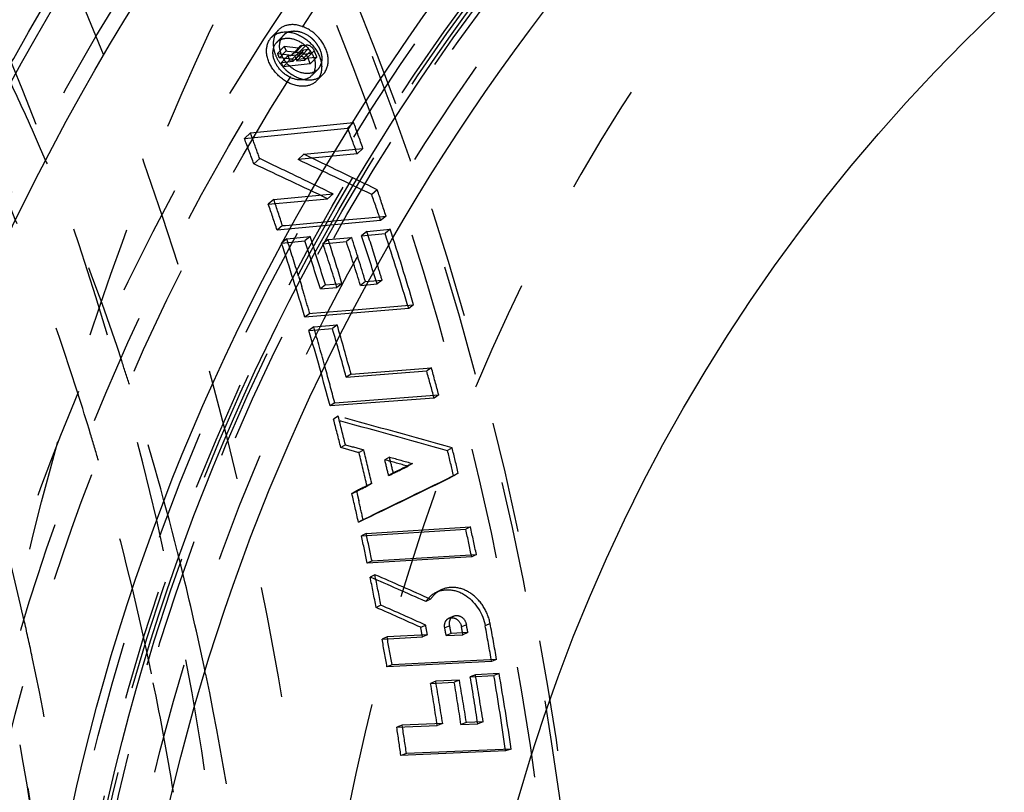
# Model space of a CAD drawing. Header units: millimetres. Extents: x 245 to 733, y 332 to 662.
# Tile 7 of 14: x 445 to 503, y 525 to 570. Entities that reach past the tile are written whole.
import ezdxf

# ---------------------------------------------------------------- set-up
doc = ezdxf.new("R2010")
doc.units = ezdxf.units.MM
doc.header["$LTSCALE"] = 65.185185
doc.linetypes.add('HIDDEN', pattern=[0.2, 0.1, -0.1])
for name, color, linetype in [('FASEN', 7, 'CONTINUOUS'), ('KOERPER', 7, 'CONTINUOUS'), ('KONST.EL_MIT_GEO', 7, 'CONTINUOUS')]:
    doc.layers.add(name, color=color, linetype=linetype)

msp = doc.modelspace()

# ---------------------------------------------------------------- linework, layer by layer
at = {"layer": 'FASEN', "color": 8, "linetype": 'HIDDEN'}
msp.add_circle((573.012, 496.5), 125, dxfattribs=at)
msp.add_open_spline([(456.339, 621.5), (462.143, 621.5), (474.02, 619.816), (490.874, 612.446), (506.267, 600.624), (524.618, 579.019), (540.535, 543.793), (546.902, 496.5), (540.535, 449.207), (524.618, 413.981), (506.267, 392.376), (490.874, 380.554), (474.02, 373.184), (462.143, 371.5), (456.339, 371.5)], degree=3, knots=[0, 0, 0, 0, 0.051729, 0.105332, 0.162247, 0.223214, 0.356475, 0.5, 0.643526, 0.776786, 0.837753, 0.894668, 0.948272, 1, 1, 1, 1], dxfattribs=at)
at = {"layer": 'KOERPER', "color": 8, "linetype": 'HIDDEN'}
msp.add_circle((573.012, 496.5), 132, dxfattribs=at)
at = {"layer": 'KOERPER', "color": 7, "linetype": 'Continuous'}
msp.add_circle((573.012, 496.5), 102.3, dxfattribs=at)
at = {"layer": 'KOERPER', "color": 8, "linetype": 'HIDDEN'}
for points, knots in [([(443.431, 526.359), (445.148, 536.812), (450.288, 556.907), (463.227, 584.047), (480.549, 606.048), (495.056, 616.77), (502.609, 620.633)], [0, 0, 0, 0, 0.27628, 0.537386, 0.778733, 1, 1, 1, 1]), ([(454.218, 598.8), (449.469, 598.8), (439.748, 597.422), (425.954, 591.39), (413.357, 581.715), (398.339, 564.031), (385.313, 535.221), (381.881, 509.678), (381.881, 496.5)], [0, 0, 0, 0, 0.103456, 0.210669, 0.324498, 0.446432, 0.712952, 1, 1, 1, 1]), ([(534.35, 598.8), (529.601, 598.8), (519.88, 597.422), (506.086, 591.39), (493.489, 581.715), (478.471, 564.031), (465.445, 535.221), (462.013, 509.678), (462.013, 496.5)], [0, 0, 0, 0, 0.103456, 0.210669, 0.324498, 0.446432, 0.712952, 1, 1, 1, 1])]:
    msp.add_open_spline(points, degree=3, knots=knots, dxfattribs=at)
at = {"layer": 'KONST.EL_MIT_GEO', "color": 8, "linetype": 'HIDDEN'}
for p, q in [((460.546, 569.505), (460.145, 569.079)), ((460.854, 569.211), (460.457, 568.792)), ((460.908, 568.554), (460.518, 568.149)), ((461.739, 568.454), (460.908, 568.554)), ((460.908, 568.554), (461.008, 568.301)), ((461.793, 568.545), (461.351, 568.052)), ((461.948, 568.619), (461.559, 568.214)), ((462.176, 568.644), (461.786, 568.239)), ((461.948, 568.619), (462.176, 568.644)), ((460.518, 568.149), (461.351, 568.052)), ((461.008, 568.301), (460.621, 567.9)), ((461.369, 567.812), (460.621, 567.9)), ((461.122, 568.012), (460.737, 567.617)), ((461.008, 568.301), (461.099, 568.29)), ((461.099, 568.29), (461.53, 568.238)), ((461.122, 568.012), (461.803, 568.086)), ((461.122, 568.012), (461.219, 567.765)), ((461.755, 568.21), (461.369, 567.812)), ((461.982, 568.235), (461.419, 567.691)), ((461.53, 568.238), (461.63, 568.225)), ((461.559, 568.214), (461.786, 568.239)), ((462.047, 568.371), (461.566, 567.842)), ((461.63, 568.225), (461.755, 568.21)), ((462.274, 568.396), (461.646, 567.715)), ((461.887, 567.996), (461.66, 567.971)), ((461.755, 568.21), (461.803, 568.086)), ((462.031, 568.111), (461.982, 568.235)), ((462.031, 568.111), (462.485, 568.16)), ((462.047, 568.371), (462.274, 568.396)), ((462.436, 568.284), (462.05, 567.886)), ((462.663, 568.309), (462.1, 567.764)), ((462.204, 567.871), (462.545, 567.908)), ((462.81, 567.936), (462.427, 567.545)), ((462.436, 568.284), (462.485, 568.16)), ((462.545, 567.908), (462.81, 567.936)), ((460.737, 567.617), (461.419, 567.691)), ((461.219, 567.765), (460.837, 567.373)), ((462.427, 567.545), (460.837, 567.373)), ((461.219, 567.765), (461.523, 567.797)), ((461.419, 567.691), (461.369, 567.812)), ((461.523, 567.797), (461.749, 567.822)), ((461.596, 567.837), (461.646, 567.715)), ((461.646, 567.715), (462.1, 567.764)), ((461.749, 567.822), (462.005, 567.849)), ((462.005, 567.849), (462.204, 567.871)), ((462.1, 567.764), (462.05, 567.886)), ((462.491, 566.843), (462.866, 567.22)), ((462.792, 566.543), (463.163, 566.915)), ((458.926, 563.502), (464.962, 564.115)), ((464.962, 564.115), (464.612, 563.786)), ((458.577, 563.173), (464.612, 563.786)), ((458.926, 563.502), (458.577, 563.173)), ((465.169, 562.287), (461.709, 561.944)), ((462.047, 562.253), (461.709, 561.944)), ((462.047, 562.253), (465.507, 562.595)), ((465.507, 562.595), (465.169, 562.287)), ((459.466, 561.997), (459.128, 561.688)), ((460.294, 559.601), (463.759, 559.93)), ((463.759, 559.93), (463.437, 559.651)), ((466.343, 560.176), (466.021, 559.897)), ((459.972, 559.322), (463.437, 559.651)), ((460.294, 559.601), (459.972, 559.322)), ((466.543, 558.373), (460.489, 557.813)), ((460.978, 558.09), (463.482, 558.322)), ((463.482, 558.322), (463.782, 558.35)), ((463.782, 558.35), (464.02, 558.372)), ((464.02, 558.372), (464.444, 558.411)), ((464.444, 558.411), (465.846, 558.541)), ((465.846, 558.541), (466.856, 558.634)), ((466.856, 558.634), (466.543, 558.373)), ((460.802, 558.074), (460.489, 557.813)), ((460.802, 558.074), (460.978, 558.09)), ((465.736, 557.735), (465.428, 557.482)), ((465.428, 557.482), (466.799, 557.607)), ((465.736, 557.735), (467.107, 557.861)), ((467.107, 557.861), (466.799, 557.607)), ((461.05, 557.308), (460.742, 557.054)), ((460.742, 557.054), (462.114, 557.179)), ((461.05, 557.308), (462.422, 557.433)), ((462.422, 557.433), (462.114, 557.179)), ((463.476, 557.265), (463.169, 557.014)), ((463.169, 557.014), (464.54, 557.138)), ((463.476, 557.265), (464.847, 557.389)), ((464.847, 557.389), (464.54, 557.138)), ((461.741, 555.117), (461.847, 554.774)), ((461.847, 554.774), (461.926, 554.515)), ((463.309, 554.601), (464.282, 554.685)), ((464.282, 554.685), (463.988, 554.459)), ((465.655, 554.804), (465.361, 554.577)), ((465.361, 554.577), (466.334, 554.662)), ((465.655, 554.804), (466.628, 554.888)), ((466.628, 554.888), (466.334, 554.662)), ((463.309, 554.601), (463.015, 554.374)), ((463.015, 554.374), (463.988, 554.459)), ((468.183, 553.226), (462.113, 552.717)), ((462.4, 552.931), (462.113, 552.717)), ((462.4, 552.931), (462.561, 552.944)), ((462.561, 552.944), (464.995, 553.148)), ((464.995, 553.148), (468.47, 553.44)), ((468.47, 553.44), (468.183, 553.226)), ((462.628, 552.152), (462.343, 551.944)), ((462.343, 551.944), (463.718, 552.058)), ((462.628, 552.152), (464.002, 552.266)), ((464.002, 552.266), (463.718, 552.058)), ((464.534, 549.201), (469.238, 549.568)), ((464.81, 549.389), (469.514, 549.756)), ((469.514, 549.756), (469.238, 549.568)), ((464.81, 549.389), (464.534, 549.201)), ((469.667, 547.987), (463.582, 547.528)), ((463.855, 547.707), (469.94, 548.166)), ((469.94, 548.166), (469.667, 547.987)), ((463.855, 547.707), (463.582, 547.528)), ((464.061, 546.917), (463.789, 546.742)), ((464.483, 545.25), (464.213, 545.084)), ((465.55, 544.954), (465.281, 544.789)), ((470.726, 545.069), (470.456, 544.906)), ((467.056, 544.532), (466.787, 544.37)), ((468.404, 544.153), (468.135, 543.993)), ((467.28, 543.602), (467.011, 543.444)), ((471.083, 543.581), (470.814, 543.424)), ((466.023, 542.988), (465.754, 542.832)), ((465.131, 542.554), (464.862, 542.4)), ((465.131, 542.554), (465.196, 542.274)), ((465.196, 542.274), (465.261, 541.993)), ((465.515, 540.87), (465.244, 540.722)), ((465.421, 539.921), (471.524, 540.305)), ((465.693, 540.067), (471.795, 540.45)), ((471.795, 540.45), (471.524, 540.305)), ((465.693, 540.067), (465.421, 539.921)), ((471.869, 538.683), (465.763, 538.316)), ((466.038, 538.456), (472.144, 538.823)), ((472.144, 538.823), (471.869, 538.683)), ((466.038, 538.456), (465.763, 538.316)), ((466.205, 537.648), (465.928, 537.511)), ((470.081, 536.76), (469.8, 536.624)), ((466.563, 535.862), (466.281, 535.729)), ((469.464, 536.211), (469.183, 536.078)), ((470.817, 535.229), (470.532, 535.098)), ((469.176, 534.695), (468.889, 534.566)), ((470.58, 534.663), (470.293, 534.534)), ((471.56, 534.716), (471.274, 534.587)), ((472.945, 534.79), (472.658, 534.661)), ((466.915, 534.012), (466.626, 533.883)), ((466.626, 533.883), (468.991, 534.009)), ((469.28, 534.137), (466.915, 534.012)), ((469.28, 534.137), (468.991, 534.009)), ((470.664, 534.21), (470.376, 534.082)), ((470.376, 534.082), (471.356, 534.134)), ((471.645, 534.262), (470.664, 534.21)), ((471.645, 534.262), (471.356, 534.134)), ((473.031, 532.565), (466.914, 532.257)), ((467.21, 532.381), (466.914, 532.257)), ((473.327, 532.689), (467.21, 532.381)), ((473.327, 532.689), (473.031, 532.565)), ((472.085, 531.796), (471.786, 531.673)), ((471.786, 531.673), (473.171, 531.741)), ((473.471, 531.864), (472.085, 531.796)), ((473.471, 531.864), (473.171, 531.741)), ((469.766, 531.406), (469.464, 531.284)), ((469.464, 531.284), (470.85, 531.352)), ((471.151, 531.474), (469.766, 531.406)), ((471.151, 531.474), (470.85, 531.352)), ((467.802, 528.832), (467.487, 528.715)), ((467.487, 528.715), (469.855, 528.821)), ((470.171, 528.937), (467.802, 528.832)), ((470.171, 528.937), (469.855, 528.821)), ((471.557, 528.999), (471.242, 528.882)), ((471.242, 528.882), (472.224, 528.926)), ((472.539, 529.043), (471.557, 528.999)), ((472.539, 529.043), (472.224, 528.926)), ((473.853, 527.33), (467.728, 527.073)), ((468.054, 527.186), (467.728, 527.073)), ((474.18, 527.443), (468.054, 527.186)), ((474.18, 527.443), (473.853, 527.33))]:
    msp.add_line(p, q, dxfattribs=at)
at = {"layer": 'KONST.EL_MIT_GEO', "color": 7, "linetype": 'Continuous'}
for radius in [155, 145.939, 142, 127.5, 125.55, 122]:
    msp.add_circle((573.012, 496.5), radius, dxfattribs=at)
at = {"layer": 'KONST.EL_MIT_GEO', "color": 8, "linetype": 'HIDDEN'}
for radius in [153.536, 146.464, 142.929, 134.5, 133, 132, 127, 126, 125.8, 125.35, 125, 123.268]:
    msp.add_circle((573.012, 496.5), radius, dxfattribs=at)
at = {"layer": 'KONST.EL_MIT_GEO', "color": 7, "linetype": 'Continuous'}
for radius, start, end in [(150.276, 108.62449, 71.37551), (149.898, 108.63363, 71.36637), (148.914, 108.64381, 71.35619)]:
    msp.add_arc((573.012, 496.5), radius, start, end, dxfattribs=at)
at = {"layer": 'KONST.EL_MIT_GEO', "color": 8, "linetype": 'HIDDEN'}
for centre, radius, start, end in [((461.411, 568.686), 0.764, 128.09861, 136.68727), ((461.428, 568.662), 0.794, 117.27492, 128.02021), ((461.456, 568.608), 0.855, 106.77359, 117.24725), ((461.252, 567.62), 1.898, 43.94254, 50.35311), ((461.229, 567.598), 1.93, 40.57345, 43.96193), ((461.278, 567.637), 1.867, 31.09462, 40.633), ((397.701, 542.033), 68.03, 22.34792, 22.57452), ((319.765, 509.403), 154.055, 22.17333, 22.32042), ((303.304, 505.502), 171.289, 21.3766, 21.51051), ((462.734, 569.054), 2.549, 214.97839, 225.92315), ((397.603, 541.65), 68.265, 22.13651, 22.35724), ((462.265, 567.793), 0.831, 330.54827, 341.37629), ((462.714, 569.027), 2.515, 225.91998, 228.92826), ((462.633, 568.932), 2.391, 228.90009, 234.54598), ((462.568, 568.844), 2.281, 234.58121, 238.83213), ((299.791, 503.994), 175.773, 19.47489, 20.00134), ((295.651, 504.089), 173.749, 19.84785, 19.99581), ((316.017, 507.745), 158.812, 20.08633, 20.66331), ((311.433, 507.679), 157.26, 20.08633, 20.66331), ((295.039, 503.868), 174.4, 19.46967, 19.84771), ((274.538, 168.965), 435.7, 63.8819, 64.5094), ((288.61, 195.462), 403.978, 64.35694, 65.03291), ((272.582, 168.446), 435.67, 64.31979, 64.59847), ((290.544, 195.824), 404.155, 64.26658, 64.94332), ((272.658, 168.605), 435.494, 63.97179, 64.31979), ((312.689, 506.558), 162.345, 18.61251, 19.18109), ((296.649, 502.908), 179.097, 18.12862, 18.64825), ((308.138, 506.504), 160.759, 18.61251, 19.18109), ((292.101, 502.855), 177.508, 18.12436, 18.64356), ((293.662, 502.261), 180.795, 17.19142, 17.86863), ((309.685, 505.565), 165.509, 16.73645, 18.32682), ((293.807, 501.994), 182.082, 16.41217, 17.86774), ((305.163, 505.521), 163.892, 16.73645, 18.32682), ((290.096, 502.205), 179.615, 17.13264, 17.86541), ((306.792, 505.726), 163.622, 17.29679, 18.32852), ((290.885, 502.141), 180.228, 16.92254, 17.86595), ((307.416, 505.701), 163.988, 17.297, 18.23453), ((292.333, 502.378), 179.729, 17.6497, 17.78144), ((308.441, 505.711), 164.353, 17.297, 18.23453), ((292.538, 502.128), 180.954, 16.92397, 17.78156), ((309.269, 505.751), 164.504, 17.29679, 18.32852), ((291.365, 502.072), 180.743, 16.92346, 17.64915), ((292.598, 501.931), 181.909, 16.92521, 17.19184), ((288.667, 501.764), 181.111, 16.78345, 16.9335), ((288.089, 501.59), 181.714, 16.41141, 16.78332), ((301.254, 504.355), 167.972, 14.89388, 16.45839), ((286.29, 501.067), 183.588, 15.38376, 16.15619), ((302.836, 504.525), 167.756, 15.44519, 16.4599), ((287.137, 501.027), 184.138, 15.22691, 16.15653), ((304.209, 501.178), 155.119, 17.87135, 18.41593), ((284.764, 500.647), 185.171, 14.72288, 15.38393), ((304.693, 504.103), 170.711, 14.89612, 15.44597), ((289.069, 500.632), 187.012, 14.72458, 15.229), ((300.436, 499.983), 159.076, 14.18357, 17.86406), ((262.976, -195.195), 768.633, 74.339677, 74.855154), ((298.557, 503.635), 170.763, 14.04784, 14.6221), ((254.526, -221.723), 796.688, 74.254043, 74.751435), ((283.011, 500.19), 186.982, 13.94497, 14.47178), ((298.347, 500.14), 157.992, 16.23972, 16.82528), ((282.343, 499.852), 188.677, 13.21602, 13.82998), ((301.559, 503.299), 173.947, 13.33699, 13.83906), ((286.07, 499.87), 190.107, 13.29285, 13.75411), ((293.257, 498.726), 163.274, 12.26533, 16.21674), ((297.829, 503.28), 172.519, 13.25366, 13.92238), ((298.834, 503.285), 172.905, 13.4301, 13.74595), ((283.348, 499.857), 189.063, 13.37811, 13.66814), ((102.977, 1294.429), 836.249, 295.671104, 296.095262), ((103.726, 1290.952), 832.775, 295.749521, 296.175622), ((295.731, 502.951), 173.67, 12.56135, 13.12918), ((280.13, 499.499), 189.945, 12.58017, 12.9277), ((298.673, 502.642), 176.906, 11.75523, 12.29217), ((283.282, 499.236), 192.966, 11.83841, 12.33233), ((294.259, 502.626), 175.178, 11.75523, 12.29217), ((278.871, 499.221), 191.235, 11.83914, 12.33269), ((296.322, 498.882), 163.335, 14.04782, 14.20445), ((296.087, 498.823), 163.578, 13.91954, 14.04783), ((295.811, 498.755), 163.861, 13.70874, 13.91952), ((293.891, 498.298), 165.836, 11.66144, 13.70479), ((251.405, 45.881), 536.395, 66.04608, 66.4259), ((292.839, 502.335), 176.627, 10.89825, 11.48745), ((242.982, 27.114), 557.202, 66.01714, 66.38339), ((277.485, 498.934), 192.65, 11.05099, 11.59292), ((248.966, 44.944), 536.746, 65.81184, 66.1167), ((241.011, 27.139), 556.482, 65.79436, 66.08897), ((283.99, 498.163), 165.835, 12.06524, 12.78862), ((293.225, 502.089), 178.641, 10.29293, 10.47447), ((277.89, 498.688), 194.645, 10.49328, 10.6604), ((294.191, 502.086), 179.067, 10.29294, 10.43992), ((278.856, 498.685), 195.071, 10.49289, 10.62823), ((294.894, 502.088), 179.348, 10.29294, 10.43992), ((279.559, 498.687), 195.353, 10.49261, 10.62796), ((295.472, 502.015), 180.168, 9.76241, 10.4396), ((280.139, 498.613), 196.171, 10.0035, 10.62732), ((275.647, 498.584), 194.522, 10.00574, 10.49382), ((290.407, 498.086), 166.196, 12.10644, 12.27219), ((290.976, 501.985), 178.523, 9.76254, 10.29275), ((278.518, 497.095), 171.409, 6.48186, 12.03199), ((290.179, 498.037), 166.429, 11.95445, 12.10644), ((289.907, 497.98), 166.706, 11.71766, 11.95443), ((287.692, 497.535), 168.966, 9.32422, 11.7129), ((292.929, 501.75), 181.343, 8.61878, 9.49772), ((277.595, 498.341), 197.347, 8.95006, 9.76012), ((293.55, 501.693), 182.117, 8.09256, 9.49694), ((278.211, 498.281), 198.127, 8.46418, 9.75893), ((291.177, 501.738), 180.719, 8.61888, 9.40974), ((275.844, 498.328), 196.723, 8.95127, 9.67997), ((292.166, 501.739), 181.121, 8.61888, 9.40974), ((276.832, 498.33), 197.125, 8.95061, 9.67943), ((273.266, 496.921), 174.919, 3.72837, 10.65487), ((273.244, 498.182), 196.958, 8.46839, 8.95261), ((288.589, 501.598), 180.941, 8.09364, 8.61912)]:
    msp.add_arc(centre, radius, start, end, dxfattribs=at)
at = {"layer": 'KONST.EL_MIT_GEO', "color": 7, "linetype": 'Continuous'}
for points, knots in [([(512.151, 341.5), (504.965, 341.5), (490.259, 343.582), (469.388, 352.693), (450.321, 367.313), (427.583, 394.023), (412.033, 428.336), (403.979, 466.039), (401.852, 496.145), (403.882, 526.264), (411.816, 564.026), (427.256, 598.433), (449.902, 625.284), (468.918, 640.025), (489.755, 649.272), (504.459, 651.452), (511.648, 651.498)], [0, 0, 0, 0, 0.051677, 0.105224, 0.162068, 0.222953, 0.356031, 0.427197, 0.499747, 0.572315, 0.643528, 0.776772, 0.837755, 0.894689, 0.948298, 1, 1, 1, 1]), ([(514.651, 342.964), (507.609, 342.964), (493.204, 344.981), (472.733, 353.814), (453.992, 368), (431.57, 393.945), (416.078, 427.348), (407.835, 464.143), (405.428, 493.603), (407.052, 523.168), (414.325, 560.43), (428.923, 594.586), (450.596, 621.659), (468.918, 636.82), (489.104, 646.74), (503.481, 649.547), (510.543, 649.925)], [0, 0, 0, 0, 0.051572, 0.104972, 0.161606, 0.222218, 0.354671, 0.425555, 0.497904, 0.570386, 0.641656, 0.775472, 0.836889, 0.894262, 0.948202, 1, 1, 1, 1]), ([(507.588, 641.968), (501.019, 640.879), (487.801, 636.802), (469.614, 625.738), (453.32, 610.117), (434.361, 583.346), (418.694, 542.01), (413.883, 488.062), (422.956, 435.185), (441.975, 396.34), (463.123, 372.731), (480.663, 359.858), (499.728, 351.859), (513.105, 350.036), (519.651, 350.036)], [0, 0, 0, 0, 0.052238, 0.107109, 0.1656, 0.228069, 0.363217, 0.506562, 0.648344, 0.779382, 0.839387, 0.89556, 0.948647, 1, 1, 1, 1]), ([(506.684, 638.05), (502.029, 637.13), (492.723, 634.326), (474.746, 625.082), (454.387, 606.783), (435.839, 577.4), (427.898, 554.572), (424.994, 542.484)], [0, 0, 0, 0, 0.107649, 0.21897, 0.456572, 0.717915, 1, 1, 1, 1])]:
    msp.add_open_spline(points, degree=3, knots=knots, dxfattribs=at)
at = {"layer": 'KONST.EL_MIT_GEO', "color": 8, "linetype": 'HIDDEN'}
for points, knots in [([(411.085, 651.5), (418.281, 651.5), (433.01, 649.412), (453.909, 640.273), (472.996, 625.612), (495.747, 598.831), (511.285, 564.436), (519.301, 526.656), (521.385, 496.5), (519.301, 466.344), (511.285, 428.564), (495.747, 394.169), (472.996, 367.388), (453.909, 352.727), (433.01, 343.588), (418.281, 341.5), (411.085, 341.5)], [0, 0, 0, 0, 0.051692, 0.105258, 0.162132, 0.223055, 0.356218, 0.427422, 0.5, 0.572578, 0.643782, 0.776945, 0.837868, 0.894742, 0.948308, 1, 1, 1, 1]), ([(360.389, 642.439), (367.165, 642.439), (381.032, 640.473), (400.709, 631.868), (418.681, 618.066), (440.105, 592.842), (458.688, 551.714), (466.122, 496.5), (458.688, 441.286), (440.105, 400.158), (418.681, 374.934), (400.709, 361.132), (381.032, 352.527), (367.165, 350.561), (360.389, 350.561)], [0, 0, 0, 0, 0.05173, 0.105334, 0.162249, 0.223216, 0.356476, 0.5, 0.643524, 0.776784, 0.837751, 0.894666, 0.94827, 1, 1, 1, 1]), ([(406.837, 638.906), (412.894, 636.019), (424.717, 628.594), (440.272, 613.711), (453.709, 595.272), (468.555, 566.175), (479.472, 524.502), (479.939, 472.436), (468.066, 423.059), (448.142, 387.638), (427.222, 366.437), (410.186, 354.941), (391.892, 347.837), (379.152, 346.224), (372.901, 346.224)], [0, 0, 0, 0, 0.054422, 0.112196, 0.173632, 0.238569, 0.376241, 0.518528, 0.656841, 0.783881, 0.84221, 0.897106, 0.9493, 1, 1, 1, 1]), ([(339.034, 638.541), (332.992, 635.66), (321.2, 628.252), (305.687, 613.404), (292.286, 595.01), (277.482, 565.984), (266.595, 524.418), (266.133, 472.485), (277.978, 423.236), (297.851, 387.907), (318.719, 366.761), (335.709, 355.296), (353.966, 348.21), (372.901, 345.809), (391.836, 348.21), (410.093, 355.296), (427.082, 366.761), (447.95, 387.907), (467.824, 423.236), (479.669, 472.485), (479.206, 524.418), (468.32, 565.984), (453.515, 595.01), (440.114, 613.404), (424.601, 628.252), (412.809, 635.66), (406.768, 638.541)], [0, 0, 0, 0, 0.027212, 0.056101, 0.086819, 0.119289, 0.188126, 0.259268, 0.328424, 0.391942, 0.421106, 0.448554, 0.474651, 0.5, 0.525349, 0.551446, 0.578894, 0.608058, 0.671576, 0.740732, 0.811874, 0.880711, 0.913181, 0.943899, 0.972788, 1, 1, 1, 1]), ([(358.052, 354.5), (364.644, 354.5), (378.138, 356.413), (397.284, 364.785), (414.77, 378.215), (435.616, 402.759), (453.698, 442.776), (460.931, 496.5), (453.698, 550.224), (435.616, 590.241), (414.77, 614.785), (397.284, 628.215), (378.138, 636.587), (364.644, 638.5), (358.052, 638.5)], [0, 0, 0, 0, 0.051729, 0.105334, 0.162249, 0.223216, 0.356476, 0.5, 0.643524, 0.776784, 0.837751, 0.894666, 0.948271, 1, 1, 1, 1]), ([(405.979, 637.599), (411.98, 634.736), (423.692, 627.374), (439.101, 612.621), (452.411, 594.347), (467.114, 565.511), (477.926, 524.22), (478.381, 472.631), (466.613, 423.71), (446.87, 388.617), (426.141, 367.612), (409.262, 356.223), (391.135, 349.184), (378.511, 347.586), (372.317, 347.586)], [0, 0, 0, 0, 0.054425, 0.112205, 0.173645, 0.238585, 0.376259, 0.518542, 0.656848, 0.783881, 0.842208, 0.897102, 0.949296, 1, 1, 1, 1]), ([(450.878, 401.151), (443.925, 410.714), (432.382, 432.699), (423.003, 469.379), (421.415, 508.292), (427.775, 546.242), (441.573, 580.136), (458.983, 603.323), (475.554, 616.815), (488.63, 624.065), (502.36, 628.5), (511.791, 629.5), (516.444, 629.5)], [0, 0, 0, 0, 0.126622, 0.262472, 0.4025, 0.540694, 0.671456, 0.791007, 0.846459, 0.8993, 0.950178, 1, 1, 1, 1]), ([(452.913, 401.151), (445.96, 410.714), (434.417, 432.699), (425.038, 469.379), (423.45, 508.292), (429.809, 546.242), (443.607, 580.136), (461.017, 603.323), (477.589, 616.815), (490.664, 624.065), (504.394, 628.5), (513.826, 629.5), (518.478, 629.5)], [0, 0, 0, 0, 0.126622, 0.262472, 0.4025, 0.540694, 0.671456, 0.791007, 0.846459, 0.8993, 0.950178, 1, 1, 1, 1]), ([(504.579, 629.057), (497.21, 627.266), (482.475, 621.001), (463.3, 605.249), (447.306, 583.918), (439.479, 567.223), (436.221, 558.318)], [0, 0, 0, 0, 0.222834, 0.462035, 0.721354, 1, 1, 1, 1]), ([(358.052, 624), (363.971, 624), (376.087, 622.282), (393.278, 614.765), (408.979, 602.706), (427.696, 580.669), (443.931, 544.738), (450.425, 496.5), (443.931, 448.262), (427.696, 412.331), (408.979, 390.294), (393.278, 378.235), (376.087, 370.718), (363.971, 369), (358.052, 369)], [0, 0, 0, 0, 0.051729, 0.105334, 0.162249, 0.223216, 0.356476, 0.5, 0.643524, 0.776784, 0.837751, 0.894666, 0.948271, 1, 1, 1, 1]), ([(604.832, 496.5), (604.832, 512.86), (601.539, 537.257), (590.437, 566.945), (579.344, 586.297), (565.754, 602.29), (550.12, 614.301), (532.985, 621.789), (515.029, 624.34), (497.074, 621.789), (479.938, 614.301), (464.304, 602.29), (450.714, 586.297), (439.621, 566.945), (428.519, 537.257), (425.227, 512.86), (425.227, 496.5)], [0, 0, 0, 0, 0.143395, 0.211975, 0.276985, 0.337897, 0.394761, 0.448319, 0.5, 0.551681, 0.605239, 0.662103, 0.723015, 0.788025, 0.856606, 1, 1, 1, 1]), ([(448.561, 622.05), (442.732, 622.05), (430.802, 620.358), (413.874, 612.956), (398.413, 601.082), (379.982, 579.382), (363.995, 544), (357.601, 496.5), (363.995, 449), (379.982, 413.618), (398.413, 391.918), (413.874, 380.044), (430.802, 372.642), (442.732, 370.95), (448.561, 370.95)], [0, 0, 0, 0, 0.05173, 0.105334, 0.162249, 0.223216, 0.356476, 0.5, 0.643524, 0.776784, 0.837751, 0.894666, 0.94827, 1, 1, 1, 1]), ([(454.218, 622.05), (448.389, 622.05), (436.459, 620.358), (419.531, 612.956), (404.07, 601.082), (385.639, 579.382), (369.652, 544), (363.257, 496.5), (369.652, 449), (385.639, 413.618), (404.07, 391.918), (419.531, 380.044), (436.459, 372.642), (448.389, 370.95), (454.218, 370.95)], [0, 0, 0, 0, 0.05173, 0.105334, 0.162249, 0.223216, 0.356476, 0.5, 0.643524, 0.776784, 0.837751, 0.894666, 0.94827, 1, 1, 1, 1]), ([(458.461, 370.5), (452.611, 370.5), (440.638, 372.198), (423.649, 379.627), (408.133, 391.543), (389.636, 413.321), (373.592, 448.829), (367.174, 496.5), (373.592, 544.171), (389.636, 579.679), (408.133, 601.457), (423.649, 613.373), (440.638, 620.802), (452.611, 622.5), (458.461, 622.5)], [0, 0, 0, 0, 0.05173, 0.105334, 0.162249, 0.223216, 0.356476, 0.5, 0.643524, 0.776784, 0.837751, 0.894666, 0.94827, 1, 1, 1, 1]), ([(458.461, 622.3), (452.62, 622.3), (440.666, 620.605), (423.704, 613.188), (408.213, 601.29), (389.745, 579.547), (373.727, 544.095), (367.319, 496.5), (373.727, 448.905), (389.745, 413.453), (408.213, 391.71), (423.704, 379.812), (440.666, 372.395), (452.62, 370.7), (458.461, 370.7)], [0, 0, 0, 0, 0.05173, 0.105334, 0.162249, 0.223216, 0.356476, 0.5, 0.643524, 0.776784, 0.837751, 0.894666, 0.94827, 1, 1, 1, 1]), ([(506.544, 622.3), (500.703, 622.3), (488.749, 620.605), (471.788, 613.188), (456.296, 601.29), (437.828, 579.547), (421.81, 544.095), (415.402, 496.5), (421.81, 448.905), (437.828, 413.453), (456.296, 391.71), (471.788, 379.812), (488.749, 372.395), (500.703, 370.7), (506.544, 370.7)], [0, 0, 0, 0, 0.05173, 0.105334, 0.162249, 0.223216, 0.356476, 0.5, 0.643524, 0.776784, 0.837751, 0.894666, 0.94827, 1, 1, 1, 1]), ([(515.029, 622.5), (509.179, 622.5), (497.206, 620.802), (480.218, 613.373), (464.701, 601.457), (446.204, 579.679), (430.16, 544.171), (423.743, 496.5), (430.16, 448.829), (446.204, 413.321), (464.701, 391.543), (480.218, 379.627), (497.206, 372.198), (509.179, 370.5), (515.029, 370.5)], [0, 0, 0, 0, 0.05173, 0.105334, 0.162249, 0.223216, 0.356476, 0.5, 0.643524, 0.776784, 0.837751, 0.894666, 0.94827, 1, 1, 1, 1]), ([(445.026, 622.5), (450.876, 622.5), (462.849, 620.802), (479.837, 613.373), (495.354, 601.457), (513.851, 579.679), (529.895, 544.171), (536.313, 496.5), (529.895, 448.829), (513.851, 413.321), (495.354, 391.543), (479.837, 379.627), (462.849, 372.198), (450.876, 370.5), (445.026, 370.5)], [0, 0, 0, 0, 0.05173, 0.105334, 0.162249, 0.223216, 0.356476, 0.5, 0.643524, 0.776784, 0.837751, 0.894666, 0.94827, 1, 1, 1, 1]), ([(448.561, 370.95), (454.39, 370.95), (466.32, 372.642), (483.249, 380.044), (498.709, 391.918), (517.14, 413.618), (533.127, 449), (539.522, 496.5), (533.127, 544), (517.14, 579.382), (498.709, 601.082), (483.249, 612.956), (466.32, 620.358), (454.39, 622.05), (448.561, 622.05)], [0, 0, 0, 0, 0.05173, 0.105334, 0.162249, 0.223216, 0.356476, 0.5, 0.643524, 0.776784, 0.837751, 0.894666, 0.94827, 1, 1, 1, 1]), ([(458.461, 622.5), (464.311, 622.5), (476.284, 620.802), (493.272, 613.373), (508.789, 601.457), (527.286, 579.679), (543.33, 544.171), (549.748, 496.5), (543.33, 448.829), (527.286, 413.321), (508.789, 391.543), (493.272, 379.627), (476.284, 372.198), (464.311, 370.5), (458.461, 370.5)], [0, 0, 0, 0, 0.05173, 0.105334, 0.162249, 0.223216, 0.356476, 0.5, 0.643524, 0.776784, 0.837751, 0.894666, 0.94827, 1, 1, 1, 1]), ([(509.372, 621.85), (503.553, 621.85), (491.642, 620.161), (474.74, 612.77), (459.304, 600.915), (440.902, 579.25), (424.941, 543.925), (418.556, 496.5), (424.941, 449.075), (440.902, 413.75), (459.304, 392.085), (474.74, 380.23), (491.642, 372.839), (503.553, 371.15), (509.372, 371.15)], [0, 0, 0, 0, 0.05173, 0.105334, 0.162249, 0.223216, 0.356476, 0.5, 0.643524, 0.776784, 0.837751, 0.894666, 0.94827, 1, 1, 1, 1]), ([(514.322, 621.5), (508.556, 621.5), (496.746, 619.823), (479.978, 612.478), (464.641, 600.682), (446.321, 579.083), (430.418, 543.836), (424.053, 496.5), (430.418, 449.164), (446.321, 413.917), (464.641, 392.318), (479.978, 380.523), (496.746, 373.177), (508.556, 371.5), (514.322, 371.5)], [0, 0, 0, 0, 0.051463, 0.104865, 0.161677, 0.22264, 0.356113, 0.5, 0.643886, 0.77736, 0.838323, 0.895135, 0.948537, 1, 1, 1, 1]), ([(454.218, 373.232), (459.941, 373.232), (471.655, 374.893), (488.275, 382.161), (503.455, 393.819), (521.551, 415.125), (537.247, 449.863), (543.526, 496.5), (537.247, 543.137), (521.551, 577.875), (503.455, 599.181), (488.275, 610.839), (471.655, 618.107), (459.941, 619.768), (454.218, 619.768)], [0, 0, 0, 0, 0.05173, 0.105334, 0.162249, 0.223216, 0.356476, 0.5, 0.643524, 0.776784, 0.837751, 0.894666, 0.94827, 1, 1, 1, 1]), ([(448.561, 618.5), (442.897, 618.5), (431.304, 616.856), (414.855, 609.663), (399.831, 598.125), (381.921, 577.038), (366.387, 542.657), (360.172, 496.5), (366.387, 450.343), (381.921, 415.962), (399.831, 394.875), (414.855, 383.337), (431.304, 376.144), (442.897, 374.5), (448.561, 374.5)], [0, 0, 0, 0, 0.05173, 0.105334, 0.162249, 0.223216, 0.356476, 0.5, 0.643524, 0.776784, 0.837751, 0.894666, 0.94827, 1, 1, 1, 1]), ([(454.218, 374.5), (448.554, 374.5), (436.961, 376.144), (420.512, 383.337), (405.488, 394.875), (387.578, 415.962), (372.044, 450.343), (365.829, 496.5), (372.044, 542.657), (387.578, 577.038), (405.488, 598.125), (420.512, 609.663), (436.961, 616.856), (448.554, 618.5), (454.218, 618.5)], [0, 0, 0, 0, 0.05173, 0.105334, 0.162249, 0.223216, 0.356476, 0.5, 0.643524, 0.776784, 0.837751, 0.894666, 0.94827, 1, 1, 1, 1]), ([(454.218, 618.5), (459.882, 618.5), (471.475, 616.856), (487.925, 609.663), (502.948, 598.125), (520.858, 577.038), (536.393, 542.657), (542.607, 496.5), (536.393, 450.343), (520.858, 415.962), (502.948, 394.875), (487.925, 383.337), (471.475, 376.144), (459.882, 374.5), (454.218, 374.5)], [0, 0, 0, 0, 0.05173, 0.105334, 0.162249, 0.223216, 0.356476, 0.5, 0.643524, 0.776784, 0.837751, 0.894666, 0.94827, 1, 1, 1, 1]), ([(427.269, 532.144), (428.893, 540.24), (433.216, 555.922), (445.776, 583.958), (460.136, 602.139), (471.495, 611.158)], [0, 0, 0, 0, 0.269109, 0.527344, 1, 1, 1, 1]), ([(463.163, 566.915), (463.377, 567.129), (463.592, 567.85), (463.175, 568.878), (462.345, 569.659), (461.574, 569.87), (461.225, 569.831)], [0, 0, 0, 0, 0.214307, 0.472492, 0.750773, 1, 1, 1, 1]), ([(462.125, 566.236), (461.78, 566.199), (461.022, 566.405), (460.197, 567.162), (459.759, 568.155), (459.944, 568.866), (460.145, 569.079)], [0, 0, 0, 0, 0.250235, 0.52984, 0.788439, 1, 1, 1, 1]), ([(460.145, 569.079), (460.273, 569.215), (460.508, 569.349), (460.757, 569.396), (460.824, 569.404)], [0, 0, 0, 0, 0.735486, 1, 1, 1, 1]), ([(460.546, 569.505), (460.49, 569.445), (460.282, 569.161), (460.24, 568.782), (460.273, 568.518)], [0, 0, 0, 0, 0.236411, 1, 1, 1, 1]), ([(462.352, 566.981), (462.086, 566.953), (461.5, 567.118), (460.87, 567.714), (460.546, 568.493), (460.697, 569.044), (460.855, 569.211)], [0, 0, 0, 0, 0.248882, 0.527157, 0.786426, 1, 1, 1, 1]), ([(460.824, 569.404), (461.173, 569.443), (461.94, 569.239), (462.778, 568.48), (463.211, 567.468), (463.002, 566.754), (462.792, 566.543)], [0, 0, 0, 0, 0.250614, 0.530009, 0.787524, 1, 1, 1, 1]), ([(460.978, 569.04), (461.245, 569.069), (461.834, 568.912), (462.477, 568.33), (462.812, 567.553), (462.651, 567.006), (462.491, 566.843)], [0, 0, 0, 0, 0.250534, 0.529787, 0.787683, 1, 1, 1, 1]), ([(461.977, 566.605), (461.712, 566.577), (461.129, 566.736), (460.493, 567.316), (460.156, 568.082), (460.302, 568.627), (460.457, 568.792)], [0, 0, 0, 0, 0.250289, 0.52974, 0.788425, 1, 1, 1, 1]), ([(462.877, 568.601), (462.929, 568.514), (463.092, 568.186), (463.138, 567.781), (463.053, 567.528)], [0, 0, 0, 0, 0.275699, 1, 1, 1, 1]), ([(461.596, 567.837), (461.585, 567.864), (461.556, 567.928), (461.631, 567.948), (461.65, 567.937)], [0, 0, 0, 0, 0.56568, 1, 1, 1, 1]), ([(461.982, 568.235), (461.971, 568.262), (461.943, 568.327), (462.017, 568.348), (462.037, 568.337)], [0, 0, 0, 0, 0.568543, 1, 1, 1, 1]), ([(444.327, 567.616), (445, 566.225), (447.634, 560.533), (449.891, 554.667), (451.384, 550.182)], [0, 0, 0, 0, 0.246321, 1, 1, 1, 1]), ([(449.576, 545.872), (449.092, 547.472), (447.084, 553.75), (444.67, 559.899), (442.635, 564.377)], [0, 0, 0, 0, 0.253629, 1, 1, 1, 1]), ([(445.711, 534.871), (445.306, 536.656), (443.59, 543.676), (441.402, 550.582), (439.496, 555.631)], [0, 0, 0, 0, 0.253237, 1, 1, 1, 1]), ([(472.945, 534.79), (472.879, 535.142), (472.609, 535.816), (471.893, 536.582), (470.983, 536.972), (470.342, 536.884), (470.082, 536.76)], [0, 0, 0, 0, 0.272568, 0.537935, 0.780022, 1, 1, 1, 1]), ([(469.8, 536.624), (470.06, 536.749), (470.7, 536.837), (471.934, 536.319), (472.532, 535.342), (472.658, 534.661)], [0, 0, 0, 0, 0.222334, 0.4667, 1, 1, 1, 1]), ([(470.293, 534.534), (470.272, 534.647), (470.28, 534.878), (470.44, 535.056), (470.531, 535.099)], [0, 0, 0, 0, 0.533761, 1, 1, 1, 1]), ([(470.531, 535.099), (470.669, 535.163), (471.062, 535.091), (471.241, 534.764), (471.274, 534.587)], [0, 0, 0, 0, 0.456978, 1, 1, 1, 1]), ([(470.58, 534.663), (470.559, 534.777), (470.566, 535.008), (470.725, 535.187), (470.817, 535.229)], [0, 0, 0, 0, 0.534328, 1, 1, 1, 1]), ([(470.817, 535.229), (470.955, 535.293), (471.348, 535.221), (471.527, 534.894), (471.56, 534.716)], [0, 0, 0, 0, 0.456781, 1, 1, 1, 1]), ([(456.303, 531.818), (457.495, 526.046), (461.057, 502.664), (459.89, 478.557), (456.303, 461.182)], [0, 0, 0, 0, 0.24938, 1, 1, 1, 1])]:
    msp.add_open_spline(points, degree=3, knots=knots, dxfattribs=at)
for points in [[(461.225, 569.831), (460.975, 569.804), (460.718, 569.688), (460.546, 569.505)], [(461.209, 569.427), (461.263, 569.443), (461.319, 569.454), (461.375, 569.46)], [(461.375, 569.46), (461.435, 569.467), (461.496, 569.468), (461.556, 569.464)], [(461.556, 569.464), (461.648, 569.459), (461.739, 569.443), (461.828, 569.419)], [(461.828, 569.419), (462.059, 569.355), (462.278, 569.234), (462.463, 569.082)], [(460.273, 568.518), (460.29, 568.376), (460.326, 568.235), (460.376, 568.1)], [(460.457, 568.792), (460.589, 568.931), (460.787, 569.019), (460.978, 569.04)], [(461.793, 568.545), (461.769, 568.52), (461.75, 568.487), (461.739, 568.454)], [(461.948, 568.619), (461.891, 568.613), (461.833, 568.586), (461.793, 568.545)], [(462.663, 568.309), (462.591, 568.492), (462.372, 568.665), (462.176, 568.644)], [(460.376, 568.1), (460.443, 567.921), (460.536, 567.75), (460.646, 567.593)], [(461.351, 568.052), (461.361, 568.085), (461.38, 568.116), (461.404, 568.141)], [(461.404, 568.141), (461.444, 568.182), (461.502, 568.208), (461.559, 568.214)], [(461.786, 568.239), (461.982, 568.261), (462.203, 568.093), (462.277, 567.911)], [(461.887, 567.996), (461.937, 568.001), (462.025, 567.956), (462.012, 567.907)], [(462.274, 568.396), (462.324, 568.401), (462.412, 568.355), (462.398, 568.306)], [(462.989, 567.385), (462.955, 567.325), (462.913, 567.269), (462.865, 567.22)], [(461.388, 566.892), (461.542, 566.798), (461.708, 566.723), (461.881, 566.671)], [(462.491, 566.843), (462.359, 566.708), (462.165, 566.625), (461.977, 566.605)], [(462.865, 567.22), (462.733, 567.086), (462.54, 567.001), (462.352, 566.981)], [(462.496, 566.606), (462.74, 566.632), (462.99, 566.741), (463.163, 566.915)], [(461.881, 566.671), (462.079, 566.613), (462.291, 566.584), (462.496, 566.606)], [(462.792, 566.543), (462.619, 566.37), (462.368, 566.261), (462.125, 566.236)], [(465.281, 544.789), (464.925, 544.888), (464.569, 544.986), (464.213, 545.084)], [(464.483, 545.25), (464.839, 545.152), (465.194, 545.053), (465.55, 544.954)], [(468.135, 543.993), (467.686, 544.119), (467.236, 544.245), (466.787, 544.37)], [(467.056, 544.532), (467.506, 544.406), (467.955, 544.28), (468.404, 544.153)], [(467.011, 543.444), (467.386, 543.627), (467.76, 543.81), (468.135, 543.993)], [(468.404, 544.153), (468.03, 543.969), (467.655, 543.785), (467.28, 543.602)], [(464.862, 542.4), (465.159, 542.544), (465.456, 542.688), (465.754, 542.832)], [(466.023, 542.988), (465.726, 542.843), (465.429, 542.699), (465.131, 542.554)], [(469.183, 536.078), (469.334, 536.307), (469.552, 536.506), (469.8, 536.624)], [(470.082, 536.76), (469.833, 536.641), (469.614, 536.442), (469.464, 536.211)]]:
    msp.add_open_spline(points, degree=3, dxfattribs=at)

doc.saveas('drawing.dxf')
